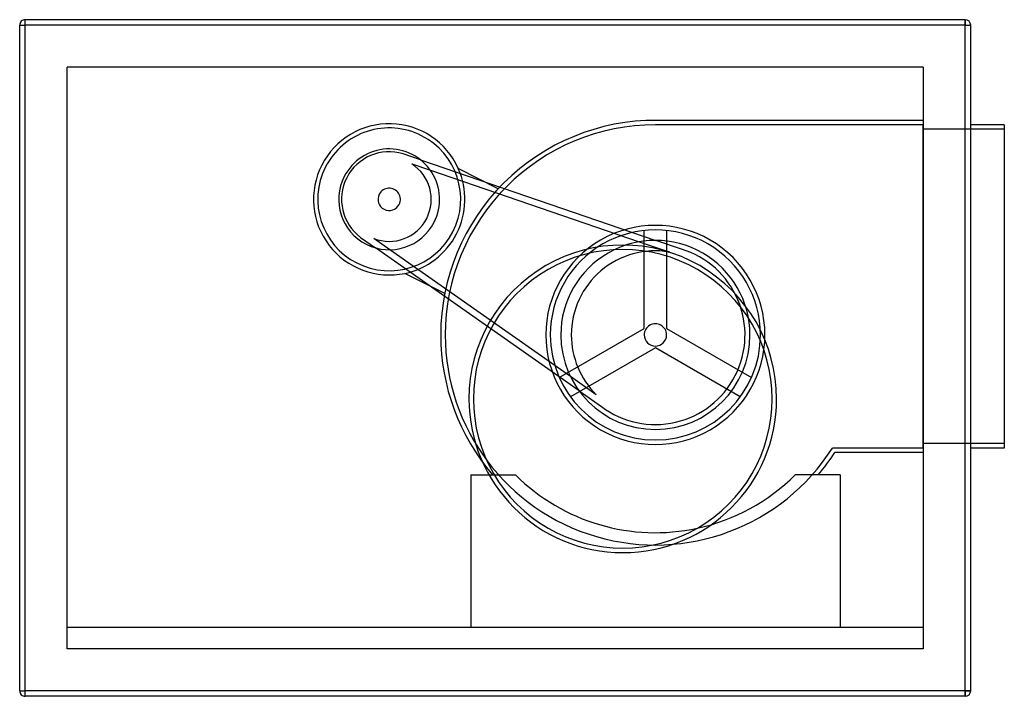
# Model space of a CAD drawing. Header units: millimetres. Extents: x -425 to 455, y -303 to 302.
import ezdxf

# ---------------------------------------------------------------- set-up
doc = ezdxf.new("R2010")
doc.units = ezdxf.units.MM
doc.layers.add('HIDDEN', color=7, linetype='Continuous')
doc.layers.add('THICK', color=7, linetype='Continuous')

msp = doc.modelspace()

# ---------------------------------------------------------------- linework, layer by layer
at = {"layer": 'HIDDEN'}
for p, q in [((-420, 297.5), (-420, 302.5)), ((-420, 302.5), (-420, 302.5)), ((420, 297.5), (420, 302.5)), ((420, 302.5), (420, 302.5)), ((-425, 297.5), (-425, 297.5)), ((-425, 297.5), (-420, 297.5)), ((420, 297.5), (-420, 297.5)), ((-420, -297.5), (-420, 297.5)), ((420, 297.5), (425, 297.5)), ((420, -297.5), (420, 297.5)), ((425, 297.5), (425, 297.5)), ((-382.5, 260), (-382.5, 260)), ((-382.5, -260), (-382.5, 260)), ((382.5, 260), (-382.5, 260)), ((382.5, 260), (382.5, -260)), ((382.5, 260), (382.5, 260)), ((382.5, 212.5), (144.15, 212.5)), ((144.15, 212.5), (144.15, 212.5)), ((144.15, 212.5), (144.15, 212.5)), ((144.15, 212.5), (144.15, 212.5)), ((382.5, 212.5), (382.5, 212.5)), ((382.5, 208.5), (143.15, 208.5)), ((143.15, 208.5), (143.15, 208.5)), ((382.5, -80.5), (382.5, 208.5)), ((382.5, 208.5), (382.5, 208.5)), ((455, 204.5), (382.5, 204.5)), ((382.5, 204.5), (382.5, 204.5)), ((425, 208.5), (425, 208.5)), ((455, 208.5), (455, 208.5)), ((455, 204.5), (455, 204.5)), ((-82.29, 182.57), (-82.29, 182.57)), ((-66.84, 177.28), (-82.29, 182.57)), ((-66.84, 177.28), (143.55, 105.18)), ((-74.66, 173.62), (-57.92, 167.88)), ((-74.66, 173.62), (-74.66, 173.62)), ((-57.92, 167.88), (128.68, 103.94)), ((2.64, 151.28), (-32.99, 169.43)), ((-32.99, 169.43), (-32.99, 169.43)), ((2.64, 151.28), (2.64, 151.28)), ((-120.36, 107.86), (-120.36, 107.86)), ((-120.36, 107.86), (-106.99, 98.47)), ((-108.63, 106.95), (-108.63, 106.95)), ((-94.15, 96.78), (-108.63, 106.95)), ((133.15, 26.42), (133.15, 114.04)), ((133.15, 114.04), (133.15, 114.04)), ((153.15, 114.04), (153.15, 114.04)), ((153.15, 114.04), (153.15, 26.42)), ((75, -29.36), (-106.99, 98.47)), ((128.68, 103.94), (155.38, 94.79)), ((166.58, 97.29), (143.55, 105.18)), ((166.58, 97.29), (166.58, 97.29)), ((67.27, -16.6), (-94.15, 96.78)), ((155.38, 94.79), (155.38, 94.79)), ((-80.75, 75.7), (-80.75, 75.7)), ((-45.12, 57.55), (-80.75, 75.7)), ((-45.12, 57.55), (-45.12, 57.55)), ((57.27, -17.39), (133.15, 26.42)), ((133.15, 26.42), (133.15, 26.42)), ((153.15, 26.42), (153.15, 26.42)), ((153.15, 26.42), (229.03, -17.39)), ((143.15, 9.1), (67.27, -34.71)), ((219.03, -34.71), (143.15, 9.1)), ((143.15, 9.1), (143.15, 9.1)), ((57.27, -17.39), (57.27, -17.39)), ((90.36, -32.82), (67.27, -16.6)), ((229.03, -17.39), (229.03, -17.39)), ((67.27, -34.71), (67.27, -34.71)), ((75, -29.36), (94.92, -43.35)), ((90.36, -32.82), (90.36, -32.82)), ((219.03, -34.71), (219.03, -34.71)), ((94.92, -43.35), (94.92, -43.35)), ((455, -76.5), (382.5, -76.5)), ((382.5, -76.5), (382.5, -76.5)), ((455, -76.5), (455, -76.5)), ((301.44, -80.5), (301.44, -80.5)), ((382.5, -80.5), (301.44, -80.5)), ((382.5, -84.5), (303.62, -84.5)), ((303.62, -84.5), (303.62, -84.5)), ((382.5, -80.5), (382.5, -80.5)), ((382.5, -84.5), (382.5, -84.5)), ((425, -80.5), (425, -80.5)), ((455, -80.5), (455, -80.5)), ((-21.9, -104.4), (-21.9, -104.4)), ((-21.9, -104.4), (-0.94, -104.4)), ((-21.9, -104.4), (-21.9, -241)), ((-2.34, -104.4), (-2.34, -104.4)), ((18.1, -104.4), (18.1, -104.4)), ((18.1, -104.4), (18.1, -104.4)), ((268.2, -104.4), (268.2, -104.4)), ((268.2, -104.4), (268.2, -104.4)), ((308.2, -104.4), (268.2, -104.4)), ((288.64, -104.4), (288.64, -104.4)), ((308.2, -104.4), (308.2, -104.4)), ((308.2, -104.4), (308.2, -241)), ((-382.5, -241), (-382.5, -241)), ((382.5, -241), (-382.5, -241)), ((-382.5, -241), (-382.5, -241)), ((308.2, -241), (-21.9, -241)), ((-21.9, -241), (-21.9, -241)), ((-21.9, -241), (-21.9, -241)), ((-21.9, -241), (-21.9, -241)), ((308.2, -241), (308.2, -241)), ((308.2, -241), (308.2, -241)), ((308.2, -241), (308.2, -241)), ((382.5, -241), (382.5, -241)), ((382.5, -241), (382.5, -241)), ((-382.5, -260), (-382.5, -260)), ((382.5, -260), (-382.5, -260)), ((-382.5, -260), (-382.5, -260)), ((-382.5, -260), (-382.5, -260)), ((382.5, -260), (382.5, -260)), ((382.5, -260), (382.5, -260)), ((382.5, -260), (382.5, -260)), ((-425, -297.5), (-425, -297.5)), ((-425, -297.5), (-420, -297.5)), ((420, -297.5), (-420, -297.5)), ((-420, -302.5), (-420, -297.5)), ((420, -297.5), (425, -297.5)), ((420, -302.5), (420, -297.5)), ((425, -297.5), (425, -297.5)), ((-420, -302.5), (-420, -302.5)), ((420, -302.5), (420, -302.5))]:
    msp.add_line(p, q, dxfattribs=at)
for centre, radius, start, end in [((143.15, 20.65), 191.85, 89.70136, 180.00002), ((-94.74, 141.86), 67.63, 24.05758, 153.00001), ((-94.74, 141.86), 63.87, 62.99998, 153.00001), ((-94.74, 141.86), 63.87, 62.99998, 153.00001), ((143.15, 20.65), 187.85, 89.99998, 180.00002), ((-94.74, 141.86), 63.87, 332.99999, 62.99998), ((-94.74, 141.86), 63.87, 332.99999, 62.99998), ((-94.74, 141.86), 45.08, 332.99999, 153.00001), ((-94.74, 141.86), 42.57, 72.99998, 153.00001), ((-94.74, 141.86), 67.63, 153.00001, 281.94246), ((-94.74, 141.86), 63.87, 153.00001, 332.99999), ((-94.74, 141.86), 63.87, 153.00001, 332.99999), ((-94.74, 141.86), 37.57, 332.99999, 57.70046), ((-94.74, 141.86), 67.63, 332.99999, 24.05758), ((-94.74, 141.86), 67.63, 332.99999, 24.05758), ((-94.74, 141.86), 45.08, 153.00001, 332.99999), ((-94.74, 141.86), 42.57, 153.00001, 233.00001), ((-94.74, 141.86), 10, 332.99999, 153.00001), ((-94.74, 141.86), 10, 153.00001, 332.99999), ((-94.74, 141.86), 37.57, 248.29953, 332.99999), ((143.15, 20.65), 97.92, 0, 180.00002), ((143.15, 20.65), 93.92, 0, 180.00002), ((-94.74, 141.86), 67.63, 281.94246, 332.99999), ((-94.74, 141.86), 67.63, 281.94246, 332.99999), ((143.15, 20.65), 84.53, 0, 180.00002), ((143.15, 20.65), 80.14, 332.99999, 72.99998), ((143.15, 20.65), 75.14, 80.6351, 180.00002), ((143.15, 20.65), 10, 0, 180.00002), ((143.15, 20.65), 191.85, 180.00002, 220.67901), ((143.15, 20.65), 187.85, 180.00002, 327.42105), ((143.15, 20.65), 97.92, 179.99998, 0), ((143.15, 20.65), 93.92, 180.00002, 0), ((143.15, 20.65), 84.53, 180.00002, 0), ((143.15, 20.65), 75.14, 180.00002, 225.36489), ((143.15, 20.65), 10, 180.00002, 0), ((143.15, 20.65), 80.14, 233.00001, 332.99999), ((143.15, 20.65), 191.85, 319.32097, 326.76432), ((143.15, 20.65), 176.85, 282.23628, 315.00001)]:
    msp.add_arc(centre, radius, start, end, dxfattribs=at)
at = {"layer": 'THICK'}
for p, q in [((420, 302.5), (-420, 302.5)), ((-420, 297.5), (-420, 302.5)), ((420, 302.5), (420, 297.5)), ((-425, -297.5), (-425, 297.5)), ((-425, 297.5), (-420, 297.5)), ((420, 297.5), (-420, 297.5)), ((-420, -297.5), (-420, 297.5)), ((420, 297.5), (425, 297.5)), ((420, -297.5), (420, 297.5)), ((425, -297.5), (425, 297.5)), ((455, 208.5), (425, 208.5)), ((455, 208.5), (455, -80.5)), ((455, -80.5), (425, -80.5)), ((-0.94, -104.4), (18.1, -104.4)), ((-425, -297.5), (-420, -297.5)), ((-420, -302.5), (-420, -297.5)), ((420, -297.5), (-420, -297.5)), ((420, -297.5), (420, -302.5)), ((425, -297.5), (420, -297.5)), ((420, -302.5), (-420, -302.5))]:
    msp.add_line(p, q, dxfattribs=at)
for centre, radius, start, end in [((-420, 297.5), 5, 89.99998, 180.00002), ((420, 297.5), 5, 0, 89.99998), ((114, -36.5), 137.5, 0, 180.00002), ((114, -36.5), 133.5, 0, 180.00002), ((114, -36.5), 137.5, 180.00002, 0), ((114, -36.5), 133.5, 179.99998, 0), ((143.15, 20.65), 176.85, 225.00003, 282.23628), ((-420, -297.5), 5, 180.00002, 270.00002), ((420, -297.5), 5, 270.00002, 0)]:
    msp.add_arc(centre, radius, start, end, dxfattribs=at)

doc.saveas('drawing.dxf')
